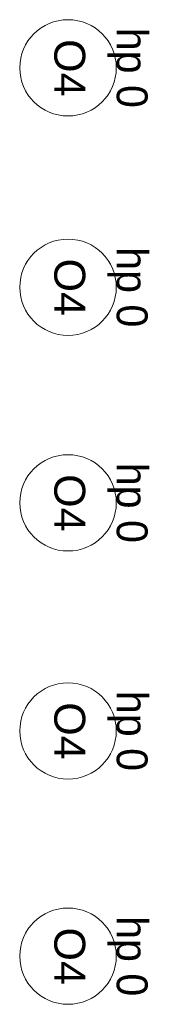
# Model space of a CAD drawing. Extents: x -613240 to -325500, y -25863 to 152403.
# Tile 183 of 254: x -432067 to -431391, y 100573 to 105688. Entities that reach past the tile are written whole.
import ezdxf

# ---------------------------------------------------------------- set-up
doc = ezdxf.new("R2010")
doc.units = 0
doc.header["$MEASUREMENT"] = 0
doc.layers.add('Arch opisy okien_Nr_Pióra__9', color=7, linetype='Continuous', lineweight=13, true_color=0x3dad99)
doc.layers.add('Arch opisy_Nr_Pióra__9', color=7, linetype='Continuous', lineweight=13, true_color=0x3dad99)
doc.layers.add('INWENT. OKNA_Nr_Pióra__21', color=7, linetype='Continuous', lineweight=9)
doc.styles.add('GENERATED_STYLE_10', font='arial.ttf')
doc.styles.add('GENERATED_STYLE_5', font='txt')

msp = doc.modelspace()

# ---------------------------------------------------------------- linework, layer by layer
at = {"layer": 'Arch opisy_Nr_Pióra__9', "linetype": 'Continuous'}
for centre in [(-431816.5, 105437.6), (-431816.5, 104297.6), (-431816.5, 103177.6), (-431816.5, 101992.6), (-431816.5, 100822.6)]:
    msp.add_circle(centre, 250, dxfattribs=at)

# ---------------------------------------------------------------- texts
at = {"layer": 'Arch opisy okien_Nr_Pióra__9', "linetype": 'Continuous', "char_height": 160, "attachment_point": 2, "rotation": 270, "style": 'GENERATED_STYLE_10'}
for insert in [(-431727.4, 105437.6), (-431727.4, 104297.6), (-431727.4, 103177.6), (-431727.4, 101992.6), (-431727.4, 100822.6)]:
    msp.add_mtext('{O4}', dxfattribs=dict(at, insert=insert))
at = {"layer": 'INWENT. OKNA_Nr_Pióra__21', "linetype": 'Continuous', "char_height": 160, "attachment_point": 2, "rotation": 270, "style": 'GENERATED_STYLE_5'}
for insert in [(-431404.3, 105437.6), (-431404.3, 104297.6), (-431404.3, 103177.6), (-431404.3, 101992.6), (-431404.3, 100822.6)]:
    msp.add_mtext('{hp 0}', dxfattribs=dict(at, insert=insert))

doc.saveas('drawing.dxf')
